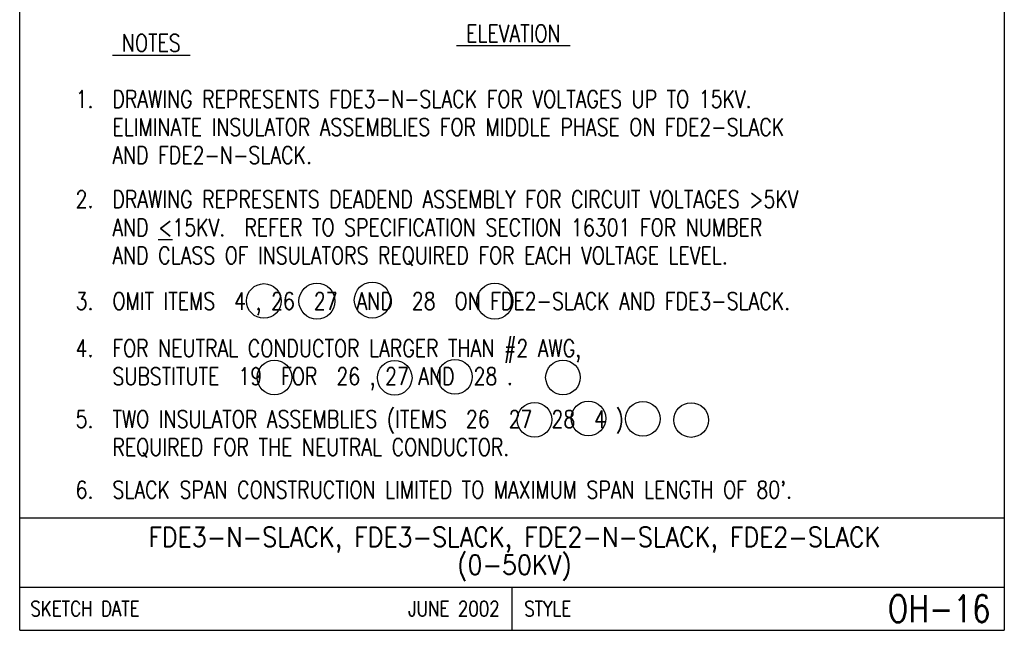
# Model space of a CAD drawing. Extents: x 0 to 7.1, y 0 to 9.85.
# Tile 1 of 5: x 0 to 7.1, y 0 to 4.41. Entities that reach past the tile are written whole.
import ezdxf
from ezdxf.enums import TextEntityAlignment as Align

# ---------------------------------------------------------------- set-up
doc = ezdxf.new("R2010")
doc.units = 0
doc.header["$MEASUREMENT"] = 0
doc.layers.add('E-DETL', color=2, linetype='CONTINUOUS')
doc.layers.add('E-DETL-TEXT', color=3, linetype='CONTINUOUS')
doc.styles.add('ROMANS', font='ROMANS.SHX', dxfattribs={"width": 0.8})

msp = doc.modelspace()

# ---------------------------------------------------------------- linework, layer by layer
at = {"layer": 'E-DETL'}
for p, q in [((0, 0), (0, 9.8484)), ((7.1036, 9.8484), (7.1036, 0)), ((0, 0.8125), (7.1036, 0.8125)), ((0, 0.3125), (7.1036, 0.3125)), ((3.5518, 0.3125), (3.5518, 0)), ((0, 0), (7.1036, 0))]:
    msp.add_line(p, q, dxfattribs=at)
at = {"layer": 'E-DETL-TEXT'}
for centre, radius in [((1.7623, 2.3763), 0.125), ((2.1448, 2.3753), 0.13), ((2.5441, 2.3831), 0.13), ((3.4277, 2.3754), 0.13), ((1.8382, 1.8243), 0.125), ((2.7054, 1.8226), 0.125), ((3.1405, 1.8294), 0.125), ((3.9196, 1.8245), 0.125), ((3.7146, 1.5189), 0.125), ((4.1028, 1.5289), 0.125), ((4.4959, 1.5259), 0.125), ((4.8442, 1.5174), 0.125)]:
    msp.add_circle(centre, radius, dxfattribs=at)

# ---------------------------------------------------------------- texts
at = {"layer": 'E-DETL-TEXT', "style": 'ROMANS', "width": 0.8}
for s, p in [('%%U ELEVATION ', (3.1525, 4.2441)), ('%%U NOTES ', (0.6691, 4.1759)), ('DRAWING REPRESENTS FDE3-N-SLACK FOR VOLTAGES UP TO 15KV.', (0.6691, 3.7711)), ('ELIMINATE INSULATOR ASSEMBLIES FOR MIDDLE PHASE ON FDE2-SLACK', (0.6691, 3.5688)), ('AND FDE2-N-SLACK.', (0.6691, 3.3664)), ('DRAWING REPRESENTS DEADEND ASSEMBLY FOR CIRCUIT VOLTAGES >5KV', (0.6691, 3.0474)), ('AND %%U<%%U15KV.  REFER TO SPECIFICATION SECTION 16301 FOR NUMBER', (0.6691, 2.845)), ('AND CLASS OF INSULATORS REQUIRED FOR EACH VOLTAGE LEVEL.', (0.6691, 2.6427)), ('OMIT ITEMS  4 , 26  27  AND  28  ON FDE2-SLACK AND FDE3-SLACK.', (0.6691, 2.313)), ('FOR NEUTRAL CONDUCTOR LARGER THAN #2 AWG,', (0.6691, 1.9726)), ('SUBSTITUTE  19  FOR  26 , 27 AND  28 .', (0.6691, 1.7702)), ('TWO INSULATOR ASSEMBLIES (ITEMS  26  27  28  4 )', (0.6691, 1.462)), ('REQUIRED FOR THE NEUTRAL CONDUCTOR.', (0.6691, 1.2596)), ("SLACK SPAN CONSTRUCTION LIMITED TO MAXIMUM SPAN LENGTH OF 80'.", (0.6691, 0.9514))]:
    msp.add_text(s, height=0.125, dxfattribs=at).set_placement(p)
for s, p in [('1.  ', (0.6691, 3.7711)), ('2.  ', (0.6691, 3.0474)), ('3.  ', (0.6691, 2.313)), ('4.  ', (0.6691, 1.9726)), ('5.  ', (0.6691, 1.462)), ('6.  ', (0.6691, 0.9514))]:
    msp.add_text(s, height=0.125, dxfattribs=at).set_placement(p, align=Align.RIGHT)
at = {"layer": 'E-DETL-TEXT', "style": 'ROMANS', "width": 0.9}
for s, p in [('FDE3-N-SLACK, FDE3-SLACK, FDE2-N-SLACK, FDE2-SLACK', (3.5688, 0.6031)), ('(0-50KV)', (3.5688, 0.4031))]:
    msp.add_text(s, height=0.14, dxfattribs=at).set_placement(p, align=Align.CENTER)
at = {"layer": 'E-DETL-TEXT', "style": 'ROMANS', "width": 0.8}
for s, p in [('SKETCH DATE', (0.0773, 0.1563)), ('STYLE', (3.6406, 0.1563))]:
    msp.add_text(s, height=0.11, dxfattribs=at).set_placement(p, align=Align.MIDDLE_LEFT)
for s, height, p in [('JUNE 2002', 0.11, (3.463, 0.1563)), ('OH-16', 0.19685, (7.0055, 0.1563))]:
    msp.add_text(s, height=height, dxfattribs=at).set_placement(p, align=Align.MIDDLE_RIGHT)

doc.saveas('drawing.dxf')
